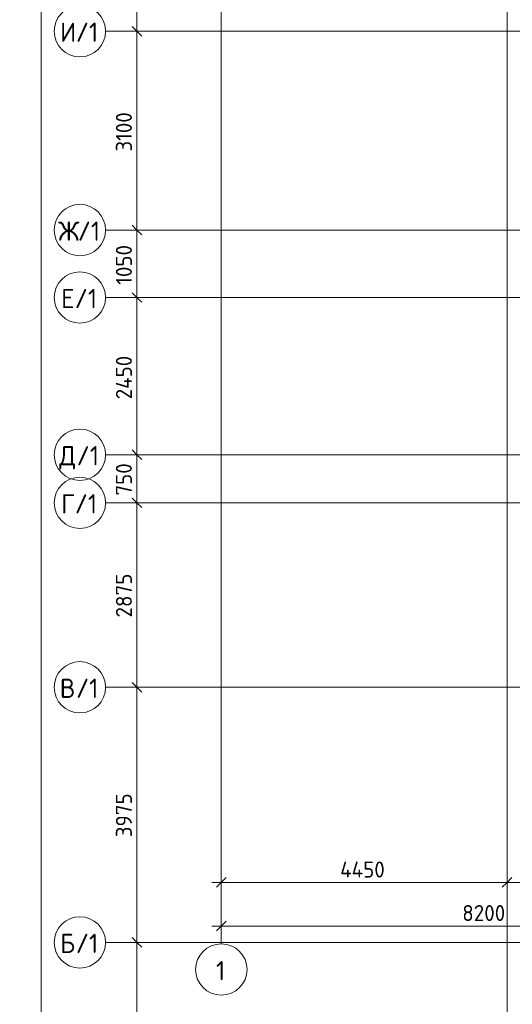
# Model space of a CAD drawing. Header units: millimetres. Extents: x -4558 to 63605, y -10605 to 130388.
# Tile 20 of 66: x -3140 to 4531, y 36535 to 51880. Entities that reach past the tile are written whole.
import ezdxf

# ---------------------------------------------------------------- set-up
doc = ezdxf.new("R2010")
doc.units = ezdxf.units.MM
doc.linetypes.add('4_ Штрихпунктир_ 10 х 2 мм', pattern=[14, 10, -2, 0, -2])
for name, color, linetype, lineweight in [('A-ANNO-DIMS', 7, 'Continuous', 5), ('A-ANNO-DIMS-100', 7, 'Continuous', 5), ('S-GRID', 7, 'Continuous', 5), ('S-GRID-IDEN', 7, 'Continuous', 5)]:
    doc.layers.add(name, color=color, linetype=linetype, lineweight=lineweight)
doc.styles.add('GOST Common_1', font='GOST_Common.ttf', dxfattribs={"height": 300})
doc.styles.add('GOST Common_3', font='GOST_Common.ttf', dxfattribs={"height": 250})
doc.dimstyles.new('2_5_мм', dxfattribs={"dimscale": 304.8, "dimtxt": 251.428749, "dimasz": 0.492126, "dimexe": 0.492126, "dimexo": 0.492126, "dimgap": 0, "dimtad": 1, "dimdec": 5, "dimrnd": 1e-05, "dimdsep": 46, "dimtxsty": 'GOST Common_3', "dimblk1": 'OBLIQUE', "dimblk2": 'OBLIQUE', "dimsah": 1, "dimcen": 0.09, "dimdle": 0.492126, "dimadec": 5, "dimazin": 2, "dimtfac": 1, "dimtdec": 4, "dimtix": 1, "dimtmove": 0, "dimatfit": 3, "dimfxl": 1, "dimtvp": 1, "dimtolj": 1, "dimtzin": 0, "dimarcsym": 2})

# ---------------------------------------------------------------- blocks, each defined once
blk = doc.blocks.new('Ось сетки - 8_0 мм-31302--01_Подвал_МП_часть А')
at = {"layer": 'S-GRID-IDEN'}
blk.add_circle((0, 0), 4, dxfattribs=at)
blk = doc.blocks.new('DIMBLOCK14--01_Подвал_МП_часть А')
at = {"layer": 'A-ANNO-DIMS-100', "transparency": 16777216}
for p, q in [((-1271, 37500), (-1465, 37500)), ((-1315, 33250), (-1315, 37500)), ((-1315, 37500), (-1271, 37500)), ((-1271, 33400), (-1465, 33400)), ((-1315, 33400), (-1271, 33400))]:
    blk.add_line(p, q, dxfattribs=at)
at = {"layer": 'A-ANNO-DIMS-100', "lineweight": 25, "transparency": 16777216}
for p, q in [((-1315, 37500), (-1390, 37575)), ((-1315, 37500), (-1240, 37425)), ((-1315, 33400), (-1390, 33475)), ((-1315, 33400), (-1240, 33325))]:
    blk.add_line(p, q, dxfattribs=at)
at = {"layer": 'A-ANNO-DIMS-100', "color": 0, "transparency": 16777216, "insert": (-1642, 35111), "char_height": 250, "width": 813.1, "attachment_point": 1, "rotation": 90, "line_spacing_factor": 1.022761, "style": 'GOST Common_3'}
blk.add_mtext('4100', dxfattribs=at)
blk = doc.blocks.new('_Oblique')
at = {"color": 0, "linetype": 'ByBlock', "lineweight": -2}
blk.add_line((-0.5, -0.5), (0.5, 0.5), dxfattribs=at)
blk = doc.blocks.new('DIMBLOCK15--01_Подвал_МП_часть А')
at = {"layer": 'A-ANNO-DIMS-100', "transparency": 16777216}
for p, q in [((-1271, 41475), (-1465, 41475)), ((-1315, 37500), (-1315, 41475)), ((-1315, 41475), (-1271, 41475)), ((-1271, 37500), (-1465, 37500)), ((-1315, 37500), (-1271, 37500))]:
    blk.add_line(p, q, dxfattribs=at)
at = {"layer": 'A-ANNO-DIMS-100', "lineweight": 25, "transparency": 16777216}
for p, q in [((-1315, 41475), (-1390, 41550)), ((-1315, 41475), (-1240, 41400)), ((-1315, 37500), (-1390, 37575)), ((-1315, 37500), (-1240, 37425))]:
    blk.add_line(p, q, dxfattribs=at)
at = {"layer": 'A-ANNO-DIMS-100', "color": 0, "transparency": 16777216, "insert": (-1642, 39138), "char_height": 250, "width": 838.66, "attachment_point": 1, "rotation": 90, "line_spacing_factor": 1.022761, "style": 'GOST Common_3'}
blk.add_mtext('3975', dxfattribs=at)
blk = doc.blocks.new('DIMBLOCK16--01_Подвал_МП_часть А')
at = {"layer": 'A-ANNO-DIMS-100', "transparency": 16777216}
for p, q in [((-1271, 44350), (-1465, 44350)), ((-1315, 41475), (-1315, 44350)), ((-1315, 44350), (-1271, 44350)), ((-1271, 41475), (-1465, 41475)), ((-1315, 41475), (-1271, 41475))]:
    blk.add_line(p, q, dxfattribs=at)
at = {"layer": 'A-ANNO-DIMS-100', "lineweight": 25, "transparency": 16777216}
for p, q in [((-1315, 44350), (-1390, 44425)), ((-1315, 44350), (-1240, 44275)), ((-1315, 41475), (-1390, 41550)), ((-1315, 41475), (-1240, 41400))]:
    blk.add_line(p, q, dxfattribs=at)
at = {"layer": 'A-ANNO-DIMS-100', "color": 0, "transparency": 16777216, "insert": (-1642, 42563), "char_height": 250, "width": 838.66, "attachment_point": 1, "rotation": 90, "line_spacing_factor": 1.022761, "style": 'GOST Common_3'}
blk.add_mtext('2875', dxfattribs=at)
blk = doc.blocks.new('DIMBLOCK17--01_Подвал_МП_часть А')
at = {"layer": 'A-ANNO-DIMS-100', "lineweight": 25, "transparency": 16777216}
for p, q in [((-1315, 45100), (-1390, 45175)), ((-1315, 45100), (-1240, 45025)), ((-1315, 44350), (-1390, 44425)), ((-1315, 44350), (-1240, 44275))]:
    blk.add_line(p, q, dxfattribs=at)
at = {"layer": 'A-ANNO-DIMS-100', "transparency": 16777216}
for p, q in [((-1271, 45100), (-1465, 45100)), ((-1315, 44350), (-1315, 45100)), ((-1315, 45100), (-1271, 45100)), ((-1271, 44350), (-1465, 44350)), ((-1315, 44350), (-1271, 44350))]:
    blk.add_line(p, q, dxfattribs=at)
at = {"layer": 'A-ANNO-DIMS-100', "color": 0, "transparency": 16777216, "insert": (-1642, 44463), "char_height": 250, "width": 629, "attachment_point": 1, "rotation": 90, "line_spacing_factor": 1.022761, "style": 'GOST Common_3'}
blk.add_mtext('750', dxfattribs=at)
blk = doc.blocks.new('DIMBLOCK18--01_Подвал_МП_часть А')
at = {"layer": 'A-ANNO-DIMS-100', "lineweight": 25, "transparency": 16777216}
for p, q in [((-1315, 47550), (-1390, 47625)), ((-1315, 47550), (-1240, 47475)), ((-1315, 45100), (-1390, 45175)), ((-1315, 45100), (-1240, 45025))]:
    blk.add_line(p, q, dxfattribs=at)
at = {"layer": 'A-ANNO-DIMS-100', "transparency": 16777216}
for p, q in [((-1271, 47550), (-1465, 47550)), ((-1315, 45100), (-1315, 47550)), ((-1315, 47550), (-1271, 47550)), ((-1271, 45100), (-1465, 45100)), ((-1315, 45100), (-1271, 45100))]:
    blk.add_line(p, q, dxfattribs=at)
at = {"layer": 'A-ANNO-DIMS-100', "color": 0, "transparency": 16777216, "insert": (-1642, 45963), "char_height": 250, "width": 869.35, "attachment_point": 1, "rotation": 90, "line_spacing_factor": 1.022761, "style": 'GOST Common_3'}
blk.add_mtext('2450', dxfattribs=at)
blk = doc.blocks.new('DIMBLOCK19--01_Подвал_МП_часть А')
at = {"layer": 'A-ANNO-DIMS-100', "lineweight": 25, "transparency": 16777216}
for p, q in [((-1315, 48600), (-1390, 48675)), ((-1315, 48600), (-1240, 48525)), ((-1315, 47550), (-1390, 47625)), ((-1315, 47550), (-1240, 47475))]:
    blk.add_line(p, q, dxfattribs=at)
at = {"layer": 'A-ANNO-DIMS-100', "transparency": 16777216}
for p, q in [((-1271, 48600), (-1465, 48600)), ((-1315, 47550), (-1315, 48600)), ((-1315, 48600), (-1271, 48600)), ((-1271, 47550), (-1465, 47550)), ((-1315, 47550), (-1271, 47550))]:
    blk.add_line(p, q, dxfattribs=at)
at = {"layer": 'A-ANNO-DIMS-100', "color": 0, "transparency": 16777216, "insert": (-1642, 47749), "char_height": 250, "width": 782.41, "attachment_point": 1, "rotation": 90, "line_spacing_factor": 1.022761, "style": 'GOST Common_3'}
blk.add_mtext('1050', dxfattribs=at)
blk = doc.blocks.new('DIMBLOCK20--01_Подвал_МП_часть А')
at = {"layer": 'A-ANNO-DIMS-100', "lineweight": 25, "transparency": 16777216}
for p, q in [((-1315, 51700), (-1390, 51775)), ((-1315, 51700), (-1240, 51625)), ((-1315, 48600), (-1390, 48675)), ((-1315, 48600), (-1240, 48525))]:
    blk.add_line(p, q, dxfattribs=at)
at = {"layer": 'A-ANNO-DIMS-100', "transparency": 16777216}
for p, q in [((-1271, 51700), (-1465, 51700)), ((-1315, 48600), (-1315, 51700)), ((-1315, 51700), (-1271, 51700)), ((-1271, 48600), (-1465, 48600)), ((-1315, 48600), (-1271, 48600))]:
    blk.add_line(p, q, dxfattribs=at)
at = {"layer": 'A-ANNO-DIMS-100', "color": 0, "transparency": 16777216, "insert": (-1642, 49824), "char_height": 250, "width": 782.41, "attachment_point": 1, "rotation": 90, "line_spacing_factor": 1.022761, "style": 'GOST Common_3'}
blk.add_mtext('3100', dxfattribs=at)
blk = doc.blocks.new('DIMBLOCK21--01_Подвал_МП_часть А')
at = {"layer": 'A-ANNO-DIMS-100', "transparency": 16777216}
for p, q in [((-1271, 58025), (-1465, 58025)), ((-1315, 51700), (-1315, 58025)), ((-1315, 58025), (-1271, 58025)), ((-1271, 51700), (-1465, 51700)), ((-1315, 51700), (-1271, 51700))]:
    blk.add_line(p, q, dxfattribs=at)
at = {"layer": 'A-ANNO-DIMS-100', "lineweight": 25, "transparency": 16777216}
for p, q in [((-1315, 58025), (-1390, 58100)), ((-1315, 58025), (-1240, 57950)), ((-1315, 51700), (-1390, 51775)), ((-1315, 51700), (-1240, 51625))]:
    blk.add_line(p, q, dxfattribs=at)
at = {"layer": 'A-ANNO-DIMS-100', "color": 0, "transparency": 16777216, "insert": (-1642, 54513), "char_height": 250, "width": 838.66, "attachment_point": 1, "rotation": 90, "line_spacing_factor": 1.022761, "style": 'GOST Common_3'}
blk.add_mtext('6325', dxfattribs=at)
blk = doc.blocks.new('DIMBLOCK37--01_Подвал_МП_часть А')
at = {"layer": 'A-ANNO-DIMS-100', "transparency": 16777216}
for p, q in [((0, 38390), (0, 38584)), ((4450, 38390), (4450, 38584)), ((-150, 38434), (4450, 38434)), ((0, 38434), (0, 38390)), ((4450, 38434), (4450, 38390))]:
    blk.add_line(p, q, dxfattribs=at)
at = {"layer": 'A-ANNO-DIMS-100', "lineweight": 25, "transparency": 16777216}
for p, q in [((0, 38434), (-75, 38359)), ((0, 38434), (75, 38509)), ((4450, 38434), (4375, 38359)), ((4450, 38434), (4525, 38509))]:
    blk.add_line(p, q, dxfattribs=at)
at = {"layer": 'A-ANNO-DIMS-100', "color": 0, "transparency": 16777216, "insert": (1850, 38760), "char_height": 250, "width": 900.03, "attachment_point": 1, "line_spacing_factor": 1.022761, "style": 'GOST Common_3'}
blk.add_mtext('4450', dxfattribs=at)
blk = doc.blocks.new('DIMBLOCK38--01_Подвал_МП_часть А')
at = {"layer": 'A-ANNO-DIMS-100', "transparency": 16777216}
for p, q in [((4450, 38390), (4450, 38584)), ((5900, 38390), (5900, 38584)), ((4450, 38434), (5900, 38434)), ((4450, 38434), (4450, 38390)), ((5900, 38434), (5900, 38390))]:
    blk.add_line(p, q, dxfattribs=at)
at = {"layer": 'A-ANNO-DIMS-100', "lineweight": 25, "transparency": 16777216}
for p, q in [((4450, 38434), (4375, 38359)), ((4450, 38434), (4525, 38509)), ((5900, 38434), (5825, 38359)), ((5900, 38434), (5975, 38509))]:
    blk.add_line(p, q, dxfattribs=at)
at = {"layer": 'A-ANNO-DIMS-100', "color": 0, "transparency": 16777216, "insert": (4836, 38760), "char_height": 250, "width": 813.1, "attachment_point": 1, "line_spacing_factor": 1.022761, "style": 'GOST Common_3'}
blk.add_mtext('1450', dxfattribs=at)
blk = doc.blocks.new('DIMBLOCK251--01_Подвал_МП_часть А')
at = {"layer": 'A-ANNO-DIMS-100', "transparency": 16777216}
for p, q in [((0, 37711), (0, 37905)), ((8200, 37711), (8200, 37905)), ((-150, 37755), (8200, 37755)), ((0, 37755), (0, 37711)), ((8200, 37755), (8200, 37711))]:
    blk.add_line(p, q, dxfattribs=at)
at = {"layer": 'A-ANNO-DIMS-100', "lineweight": 25, "transparency": 16777216}
for p, q in [((0, 37755), (-75, 37680)), ((0, 37755), (75, 37830)), ((8200, 37755), (8125, 37680)), ((8200, 37755), (8275, 37830))]:
    blk.add_line(p, q, dxfattribs=at)
at = {"layer": 'A-ANNO-DIMS-100', "color": 0, "transparency": 16777216, "insert": (3751, 38082), "char_height": 250, "width": 838.66, "attachment_point": 1, "line_spacing_factor": 1.022761, "style": 'GOST Common_3'}
blk.add_mtext('8200', dxfattribs=at)
blk = doc.blocks.new('DIMBLOCK254--01_Подвал_МП_часть А')
at = {"layer": 'A-ANNO-DIMS-100', "lineweight": 25, "transparency": 16777216}
for p, q in [((-2808, 80700), (-2883, 80775)), ((-2808, 80700), (-2733, 80625)), ((-2808, 33400), (-2883, 33475)), ((-2808, 33400), (-2733, 33325))]:
    blk.add_line(p, q, dxfattribs=at)
at = {"layer": 'A-ANNO-DIMS-100', "transparency": 16777216}
for p, q in [((-2765, 80700), (-2958, 80700)), ((-2808, 33250), (-2808, 80700)), ((-2808, 80700), (-2765, 80700)), ((-2765, 33400), (-2958, 33400)), ((-2808, 33400), (-2765, 33400))]:
    blk.add_line(p, q, dxfattribs=at)
at = {"layer": 'A-ANNO-DIMS-100', "color": 0, "transparency": 16777216, "insert": (-3135, 56600), "char_height": 250, "width": 1079.01, "attachment_point": 1, "rotation": 90, "line_spacing_factor": 1.022761, "style": 'GOST Common_3'}
blk.add_mtext('47300', dxfattribs=at)

msp = doc.modelspace()

# ---------------------------------------------------------------- linework, layer by layer
at = {"layer": 'S-GRID', "linetype": '4_ Штрихпунктир_ 10 х 2 мм'}
for p, q in [((0, 37477.03953), (0, 128423.739924)), ((4450, 32633.917515), (4450, 98600)), ((38498.040105, 51700), (-1802.909204, 51700)), ((38293.674688, 48600), (-1802.909204, 48600)), ((38293.674688, 47550), (-1802.909204, 47550)), ((38293.674688, 45100), (-1802.909204, 45100)), ((38293.674688, 44350), (-1802.909204, 44350)), ((38293.674688, 41475), (-1802.909204, 41475)), ((35837.484979, 37500), (-1802.909204, 37500))]:
    msp.add_line(p, q, dxfattribs=at)

# ---------------------------------------------------------------- block references
at = {"layer": 'S-GRID-IDEN', "xscale": 99.99999999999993, "yscale": 99.99999999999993, "zscale": 99.99999999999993, "rotation": 89.99999999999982}
for p in [(-2202.909204, 51700), (-2202.909204, 48600), (-2202.909204, 47550), (-2202.909204, 45100), (-2202.909204, 44350), (-2202.909204, 41475), (-2202.909204, 37500)]:
    msp.add_blockref('Ось сетки - 8_0 мм-31302--01_Подвал_МП_часть А', p, dxfattribs=at)
at = {"layer": 'S-GRID-IDEN', "xscale": 99.99999999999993, "yscale": 99.99999999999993, "zscale": 99.99999999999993}
msp.add_blockref('Ось сетки - 8_0 мм-31302--01_Подвал_МП_часть А', (0, 37077.03953), dxfattribs=at)

# ---------------------------------------------------------------- texts
at = {"layer": 'S-GRID-IDEN', "char_height": 300, "attachment_point": 1, "style": 'GOST Common_1'}
for s, insert, width in [('\\fGOST Common|b0|i0|c204|p34|;И', (-2511.329686, 51834.544597), 296.624375), ('/1', (-2266.590103, 51834.544597), 448.945), ('\\fGOST Common|b0|i0|c204|p34|;Ж', (-2540.829686, 48734.544597), 368.77625), ('/1', (-2236.558853, 48734.544597), 448.945), ('\\fGOST Common|b0|i0|c204|p34|;Е', (-2494.829686, 47684.544597), 256.54), ('/1', (-2283.163019, 47684.544597), 448.945), ('\\fGOST Common|b0|i0|c204|p34|;Д', (-2524.329686, 45234.544597), 328.691875), ('/1', (-2253.131769, 45234.544597), 448.945), ('/1', (-2283.163019, 44484.544597), 448.945), ('\\fGOST Common|b0|i0|c204|p34|;Г', (-2494.829686, 44484.544597), 256.54), ('\\fGOST Common|b0|i0|c204|p34|;В', (-2514.829686, 41609.544597), 304.64125), ('/1', (-2263.475519, 41609.544597), 448.945), ('\\fGOST Common|b0|i0|c204|p34|;Б', (-2511.329686, 37634.544597), 296.624375), ('/1', (-2266.590103, 37634.544597), 448.945), ('\\fGOST Common|b0|i0|c204|p34|;1', (-82.62207, 37209.126678), 192.405)]:
    msp.add_mtext(s, dxfattribs=dict(at, insert=insert, width=width))

# ---------------------------------------------------------------- dimensions: what is measured, and where the dimension line sits
at = {"layer": 'A-ANNO-DIMS'}
for base, p1, p2, override, picture, middle in [((-2808.4586377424, 80700.0000000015), (-2914.5246549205, 33400.0000000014), (-2914.5246549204, 80700.0000000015), {"dimpost": '<>', "dimfxl": 47300}, 'DIMBLOCK254--01_Подвал_МП_часть А', (-2933.4586377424, 57050.0000000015)), ((-1315.0924877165, 58025.0000000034), (-1421.1585048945, 51700.0000000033), (-1421.1585048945, 58025.0000000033), {"dimpost": '<>', "dimfxl": 6325}, 'DIMBLOCK21--01_Подвал_МП_часть А', (-1440.0924877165, 54862.5000000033)), ((-1315.092488, 51700), (-1421.158505, 48600), (-1421.158505, 51700), {"dimpost": '<>', "dimfxl": 3100}, 'DIMBLOCK20--01_Подвал_МП_часть А', (-1440.092488, 50150)), ((-1315.092488, 48600), (-1421.158505, 47550), (-1421.158505, 48600), {"dimpost": '<>', "dimfxl": 1050}, 'DIMBLOCK19--01_Подвал_МП_часть А', (-1440.092488, 48075)), ((-1315.092488, 47550), (-1421.158505, 45100), (-1421.158505, 47550), {"dimpost": '<>', "dimfxl": 2450}, 'DIMBLOCK18--01_Подвал_МП_часть А', (-1440.092488, 46325)), ((-1315.092488, 45100), (-1421.158505, 44350), (-1421.158505, 45100), {"dimpost": '<>', "dimfxl": 750}, 'DIMBLOCK17--01_Подвал_МП_часть А', (-1440.092488, 44725)), ((-1315.092488, 44350), (-1421.158505, 41475), (-1421.158505, 44350), {"dimpost": '<>', "dimfxl": 2875}, 'DIMBLOCK16--01_Подвал_МП_часть А', (-1440.092488, 42912.5)), ((-1315.092488, 41475), (-1421.158505, 37500), (-1421.158505, 41475), {"dimpost": '<>', "dimfxl": 3975}, 'DIMBLOCK15--01_Подвал_МП_часть А', (-1440.092488, 39487.5)), ((-1315.092488, 37500), (-1421.158505, 33400), (-1421.158505, 37500), {"dimpost": '<>', "dimfxl": 4100}, 'DIMBLOCK14--01_Подвал_МП_часть А', (-1440.092488, 35450))]:
    dim = msp.add_linear_dim(base=base, p1=p1, p2=p2, angle=90, dimstyle='2_5_мм', override=override, dxfattribs=at)
    dim.commit()
    dim.dimension.update_dxf_attribs({"geometry": picture, "text_midpoint": middle})
for base, p1, p2, override, picture, middle in [((4450, 38433.698374), (0, 38539.764392), (4450, 38539.764392), {"dimpost": '<>', "dimfxl": 4450}, 'DIMBLOCK37--01_Подвал_МП_часть А', (2225, 38558.698374)), ((5900, 38433.698374), (4450, 38539.764392), (5900, 38539.764392), {"dimpost": '<>', "dimfxl": 1450}, 'DIMBLOCK38--01_Подвал_МП_часть А', (5175, 38558.698374)), ((8200, 37755.2392828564), (0.0000000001, 37861.3053000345), (8200, 37861.3053000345), {"dimpost": '<>', "dimfxl": 8200}, 'DIMBLOCK251--01_Подвал_МП_часть А', (4100.0000000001, 37880.2392828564))]:
    dim = msp.add_linear_dim(base=base, p1=p1, p2=p2, dimstyle='2_5_мм', override=override, dxfattribs=at)
    dim.commit()
    dim.dimension.update_dxf_attribs({"geometry": picture, "text_midpoint": middle})

doc.saveas('drawing.dxf')
